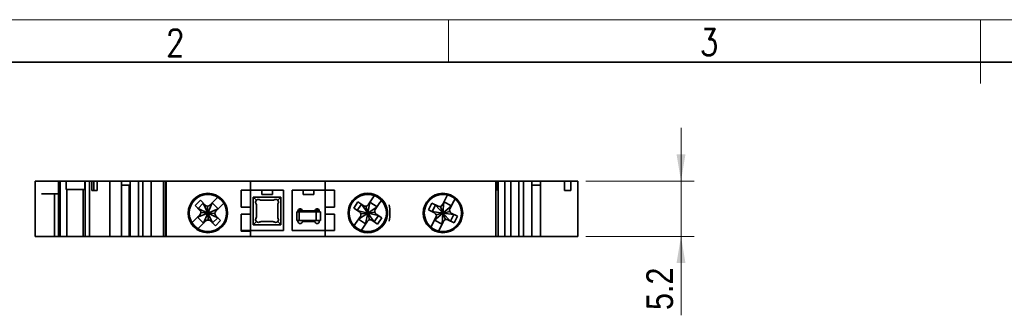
# Model space of a CAD drawing. Header units: millimetres. Extents: x 6 to 292, y 5 to 204.
# Tile 10 of 23: x 58 to 151, y 176 to 204. Entities that reach past the tile are written whole.
import ezdxf
from ezdxf.enums import TextEntityAlignment as Align

# ---------------------------------------------------------------- set-up
doc = ezdxf.new("R2010")
doc.units = ezdxf.units.MM
for name, color, linetype in [('TEXT', 7, 'Continuous'), ('可见', 7, 'Continuous'), ('图框', 7, 'Continuous'), ('尺寸层', 7, 'Continuous'), ('细实线', 7, 'Continuous'), ('轮廓线', 7, 'Continuous')]:
    doc.layers.add(name, color=color, linetype=linetype)
doc.styles.add('SEACAD_Arial_Narrow', font='ARIALN.TTF')
doc.styles.add('SEACAD_romans_shx', font='romans.shx')
doc.dimstyles.new('DEGSON', dxfattribs={"dimtxt": 2.5, "dimasz": 2.5, "dimexe": 1.25, "dimexo": 0.75, "dimgap": 0.75, "dimtad": 1, "dimdsep": 46, "dimtxsty": 'SEACAD_Arial_Narrow', "dimblk1": '_SE_FILLED', "dimblk2": '_SE_FILLED', "dimsah": 1, "dimcen": 1.25, "dimadec": 1, "dimazin": 0, "dimtfac": 0.7, "dimtdec": 3, "dimtmove": 0, "dimatfit": 3, "dimfxl": 1, "dimtolj": 1, "dimarcsym": 0})

# ---------------------------------------------------------------- blocks, each defined once
blk = doc.blocks.new('SE2')
at = {"layer": '可见', "color": 7, "linetype": 'Continuous', "lineweight": 35}
for p, q in [((60.33, 188.851), (59.738, 188.851)), ((59.738, 183.651), (59.738, 188.851)), ((60.33, 188.851), (61.938, 188.851)), ((61.938, 188.851), (62.077, 188.851)), ((61.938, 188.851), (61.938, 183.651)), ((62.076, 188.851), (62.638, 188.851)), ((62.077, 183.651), (62.077, 188.851)), ((63.456, 188.851), (62.638, 188.851)), ((62.638, 188.051), (62.638, 188.851)), ((64.39, 188.851), (63.456, 188.851)), ((64.414, 188.851), (64.39, 188.851)), ((64.39, 188.051), (64.39, 188.851)), ((64.822, 188.851), (64.414, 188.851)), ((64.414, 188.851), (64.414, 183.651)), ((65.066, 188.851), (64.822, 188.851)), ((64.822, 183.651), (64.822, 188.851)), ((65.256, 188.851), (65.066, 188.851)), ((65.066, 188.851), (65.066, 187.951)), ((65.44, 188.851), (65.256, 188.851)), ((65.256, 187.951), (65.256, 188.851)), ((65.565, 188.851), (65.44, 188.851)), ((65.759, 188.851), (65.565, 188.851)), ((65.565, 187.951), (65.565, 188.851)), ((65.759, 188.851), (66.475, 188.851)), ((66.736, 188.851), (66.475, 188.851)), ((66.92, 188.851), (66.736, 188.851)), ((66.736, 188.851), (66.736, 183.651)), ((67.821, 188.851), (66.92, 188.851)), ((68.641, 188.851), (67.821, 188.851)), ((67.821, 188.851), (67.821, 183.651)), ((67.821, 188.451), (68.641, 188.451)), ((68.552, 188.451), (68.552, 183.651)), ((69.419, 188.851), (68.641, 188.851)), ((68.641, 183.651), (68.641, 188.851)), ((69.843, 188.851), (69.419, 188.851)), ((69.419, 188.851), (69.419, 183.651)), ((70.621, 188.851), (69.843, 188.851)), ((69.843, 188.851), (69.843, 183.651)), ((70.903, 188.851), (70.621, 188.851)), ((70.621, 188.851), (70.621, 183.651)), ((70.903, 188.851), (71.185, 188.851)), ((71.788, 188.851), (71.185, 188.851)), ((71.788, 188.851), (71.788, 183.651)), ((71.788, 188.851), (71.843, 188.851)), ((71.843, 188.851), (71.958, 188.851)), ((71.958, 188.851), (71.962, 188.851)), ((71.958, 188.851), (71.958, 187.951)), ((72.018, 188.851), (71.962, 188.851)), ((71.962, 188.851), (71.962, 187.951)), ((72.106, 188.851), (72.018, 188.851)), ((72.018, 188.851), (72.018, 183.651)), ((72.367, 188.851), (72.106, 188.851)), ((72.721, 188.851), (72.367, 188.851)), ((78.511, 188.851), (72.721, 188.851)), ((79.431, 188.851), (78.511, 188.851)), ((79.938, 188.851), (79.431, 188.851)), ((86.938, 188.851), (79.938, 188.851)), ((79.938, 188.001), (79.938, 188.851)), ((87.445, 188.851), (86.938, 188.851)), ((86.938, 188.001), (86.938, 188.851)), ((88.365, 188.851), (87.445, 188.851)), ((92.947, 188.851), (88.365, 188.851)), ((92.947, 188.851), (93.144, 188.851)), ((94.356, 188.851), (93.144, 188.851)), ((95.144, 188.851), (94.356, 188.851)), ((102.742, 188.851), (95.144, 188.851)), ((102.941, 188.851), (102.742, 188.851)), ((102.943, 188.851), (102.941, 188.851)), ((102.999, 188.851), (102.943, 188.851)), ((102.943, 183.651), (102.943, 188.851)), ((102.999, 188.851), (103.003, 188.851)), ((102.999, 187.951), (102.999, 188.851)), ((103.118, 188.851), (103.003, 188.851)), ((103.003, 187.951), (103.003, 188.851)), ((103.173, 188.851), (103.118, 188.851)), ((103.777, 188.851), (103.173, 188.851)), ((103.173, 188.851), (103.173, 183.651)), ((103.776, 188.851), (104.057, 188.851)), ((103.777, 183.651), (103.777, 188.851)), ((104.34, 188.851), (104.057, 188.851)), ((105.118, 188.851), (104.34, 188.851)), ((104.34, 183.651), (104.34, 188.851)), ((105.542, 188.851), (105.118, 188.851)), ((105.118, 183.651), (105.118, 188.851)), ((106.32, 188.851), (105.542, 188.851)), ((105.542, 183.651), (105.542, 188.851)), ((107.14, 188.851), (106.32, 188.851)), ((106.32, 188.851), (106.32, 183.651)), ((106.32, 188.451), (107.14, 188.451)), ((108.04, 188.851), (107.14, 188.851)), ((107.14, 183.651), (107.14, 188.851)), ((108.217, 188.851), (108.04, 188.851)), ((108.486, 188.851), (108.217, 188.851)), ((108.486, 188.851), (109.202, 188.851)), ((109.396, 188.851), (109.202, 188.851)), ((109.521, 188.851), (109.396, 188.851)), ((109.396, 187.951), (109.396, 188.851)), ((109.765, 188.851), (109.521, 188.851)), ((109.765, 188.851), (109.973, 188.851)), ((110.136, 188.851), (109.973, 188.851)), ((109.973, 187.951), (109.973, 188.851)), ((110.136, 188.851), (110.55, 188.851)), ((110.638, 188.851), (110.55, 188.851)), ((110.638, 188.851), (110.638, 183.651)), ((61.938, 187.651), (60.33, 187.651)), ((61.538, 183.651), (61.538, 187.651)), ((63.456, 188.051), (62.638, 188.051)), ((62.698, 188.051), (62.698, 183.651)), ((63.456, 188.051), (64.39, 188.051)), ((64.238, 188.051), (64.238, 183.651)), ((65.067, 187.951), (65.256, 187.951)), ((65.256, 187.951), (65.44, 187.951)), ((65.44, 187.951), (65.565, 187.951)), ((71.962, 187.951), (71.958, 187.951)), ((71.962, 187.951), (72.019, 187.951)), ((71.969, 187.951), (71.969, 183.651)), ((79.063, 186.401), (79.063, 188.001)), ((79.063, 188.001), (79.431, 188.001)), ((79.938, 188.001), (79.431, 188.001)), ((79.938, 186.401), (79.938, 188.001)), ((83.038, 188.001), (79.938, 188.001)), ((80.988, 188.001), (80.988, 187.601)), ((80.988, 187.601), (81.988, 187.601)), ((81.988, 187.601), (81.988, 188.001)), ((83.038, 184.201), (83.038, 188.001)), ((83.838, 184.201), (83.838, 188.001)), ((83.838, 188.001), (86.938, 188.001)), ((84.888, 187.601), (84.888, 188.001)), ((85.888, 187.601), (84.888, 187.601)), ((85.888, 188.001), (85.888, 187.601)), ((86.938, 186.401), (86.938, 188.001)), ((86.938, 188.001), (87.445, 188.001)), ((87.813, 188.001), (87.445, 188.001)), ((87.813, 188.001), (87.813, 186.401)), ((91.555, 187.487), (91.412, 187.274)), ((98.412, 187.547), (98.295, 187.319)), ((102.941, 187.951), (102.999, 187.951)), ((103.003, 187.951), (102.999, 187.951)), ((109.396, 187.951), (109.521, 187.951)), ((109.521, 187.951), (109.765, 187.951)), ((109.872, 187.951), (109.765, 187.951)), ((109.872, 187.951), (109.973, 187.951)), ((74.74, 186.564), (75.237, 187.056)), ((75.197, 186.102), (74.74, 186.564)), ((75.014, 186.287), (75.511, 186.779)), ((75.237, 187.056), (75.694, 186.594)), ((75.511, 186.779), (75.938, 185.851)), ((76.339, 186.81), (75.938, 185.851)), ((76.684, 187.152), (76.119, 186.592)), ((76.339, 186.81), (76.902, 186.242)), ((77.247, 186.584), (76.682, 186.024)), ((76.866, 187.333), (76.684, 187.152)), ((77.247, 186.584), (77.431, 186.766)), ((80.188, 187.351), (82.788, 187.351)), ((80.188, 186.077), (80.188, 187.351)), ((80.484, 187.055), (80.188, 187.351)), ((80.488, 186.625), (80.488, 186.077)), ((82.019, 187.051), (80.957, 187.051)), ((82.488, 185.475), (82.488, 186.627)), ((82.492, 187.055), (82.788, 187.351)), ((82.788, 187.351), (82.788, 184.751)), ((89.622, 186.313), (90.013, 186.894)), ((89.946, 186.096), (90.337, 186.677)), ((90.013, 186.894), (90.552, 186.532)), ((90.337, 186.677), (90.938, 185.851)), ((91.142, 186.871), (90.938, 185.851)), ((91.412, 187.274), (90.969, 186.613)), ((91.142, 186.871), (91.806, 186.425)), ((92.076, 186.828), (91.633, 186.167)), ((92.076, 186.828), (92.22, 187.042)), ((96.628, 186.158), (96.948, 186.78)), ((96.948, 186.78), (97.526, 186.482)), ((96.974, 185.979), (97.295, 186.602)), ((97.295, 186.602), (97.988, 185.851)), ((98.295, 187.319), (97.93, 186.612)), ((98.072, 186.887), (97.988, 185.851)), ((98.072, 186.887), (98.783, 186.521)), ((99.006, 186.953), (98.641, 186.245)), ((99.006, 186.953), (99.124, 187.182)), ((75.195, 185.678), (74.629, 185.118)), ((75.938, 185.851), (74.975, 185.459)), ((75.938, 185.851), (75.014, 186.287)), ((75.284, 185.898), (75.938, 185.851)), ((75.938, 185.851), (75.537, 184.891)), ((75.898, 186.506), (75.938, 185.851)), ((75.938, 185.851), (76.902, 186.242)), ((75.938, 185.851), (76.862, 185.415)), ((76.365, 184.922), (75.938, 185.851)), ((75.979, 185.196), (75.938, 185.851)), ((76.593, 185.804), (75.938, 185.851)), ((79.431, 186.401), (79.063, 186.401)), ((79.431, 185.751), (79.063, 185.751)), ((79.063, 184.151), (79.063, 185.751)), ((79.938, 186.401), (79.431, 186.401)), ((79.431, 185.751), (79.938, 185.751)), ((79.938, 186.401), (79.938, 185.751)), ((79.938, 184.201), (79.938, 185.751)), ((80.188, 184.751), (80.188, 186.077)), ((80.488, 186.077), (80.488, 185.48)), ((84.288, 185.951), (84.488, 185.951)), ((84.288, 185.951), (84.288, 185.151)), ((84.388, 186.051), (84.388, 185.951)), ((84.394, 186.101), (84.784, 186.101)), ((86.088, 185.951), (84.488, 185.951)), ((84.488, 185.951), (84.488, 185.151)), ((85.905, 186.051), (84.871, 186.051)), ((85.91, 186.051), (86.388, 186.051)), ((85.992, 186.101), (86.381, 186.101)), ((86.088, 185.951), (86.488, 185.951)), ((86.088, 185.951), (86.088, 185.151)), ((86.388, 185.951), (86.388, 186.051)), ((86.488, 185.951), (86.488, 185.151)), ((86.938, 185.751), (86.938, 186.401)), ((87.445, 186.401), (86.938, 186.401)), ((86.938, 184.201), (86.938, 185.751)), ((86.938, 185.751), (87.445, 185.751)), ((87.445, 186.401), (87.813, 186.401)), ((87.813, 185.751), (87.445, 185.751)), ((87.813, 185.751), (87.813, 184.201)), ((90.162, 185.951), (89.622, 186.313)), ((90.938, 185.851), (89.946, 186.096)), ((90.938, 185.851), (90.071, 185.277)), ((90.287, 185.767), (90.938, 185.851)), ((90.938, 185.851), (90.735, 184.831)), ((90.769, 186.485), (90.938, 185.851)), ((90.938, 185.851), (91.806, 186.425)), ((91.589, 185.934), (90.938, 185.851)), ((90.938, 185.851), (91.93, 185.606)), ((91.54, 185.025), (90.938, 185.851)), ((91.107, 185.217), (90.938, 185.851)), ((91.714, 185.751), (92.254, 185.388)), ((97.205, 185.86), (96.628, 186.158)), ((97.988, 185.851), (96.974, 185.979)), ((97.988, 185.851), (97.193, 185.181)), ((97.351, 185.693), (97.988, 185.851)), ((97.747, 186.461), (97.988, 185.851)), ((97.988, 185.851), (97.904, 184.814)), ((97.988, 185.851), (98.783, 186.521)), ((98.625, 186.009), (97.988, 185.851)), ((97.988, 185.851), (99.002, 185.722)), ((98.681, 185.1), (97.988, 185.851)), ((98.229, 185.24), (97.988, 185.851)), ((99.002, 185.722), (98.681, 185.1)), ((98.771, 185.841), (99.348, 185.543)), ((74.629, 185.118), (74.446, 184.936)), ((75.537, 184.891), (74.975, 185.459)), ((75.758, 185.109), (75.192, 184.549)), ((76.639, 184.645), (76.182, 185.107)), ((76.862, 185.415), (76.365, 184.922)), ((77.137, 185.138), (76.639, 184.645)), ((76.679, 185.6), (77.137, 185.138)), ((80.188, 184.751), (80.484, 185.047)), ((82.788, 184.751), (80.188, 184.751)), ((80.946, 185.051), (82.03, 185.051)), ((82.492, 185.047), (82.788, 184.751)), ((84.488, 185.151), (84.288, 185.151)), ((84.388, 185.151), (84.388, 185.051)), ((86.088, 185.151), (84.488, 185.151)), ((84.871, 185.051), (85.905, 185.051)), ((86.488, 185.151), (86.088, 185.151)), ((86.388, 185.051), (86.388, 185.151)), ((89.8, 184.874), (89.656, 184.659)), ((90.244, 185.534), (89.8, 184.874)), ((90.735, 184.831), (90.071, 185.277)), ((90.908, 185.088), (90.464, 184.428)), ((91.864, 184.807), (91.324, 185.17)), ((91.93, 185.606), (91.54, 185.025)), ((92.254, 185.388), (91.864, 184.807)), ((96.97, 184.749), (96.852, 184.52)), ((97.335, 185.456), (96.97, 184.749)), ((97.904, 184.814), (97.193, 185.181)), ((98.046, 185.09), (97.681, 184.382)), ((99.028, 184.921), (98.45, 185.219)), ((99.348, 185.543), (99.028, 184.921)), ((75.01, 184.369), (75.192, 184.549)), ((79.938, 184.201), (79.063, 184.201)), ((79.431, 184.151), (79.063, 184.151)), ((79.938, 184.151), (79.431, 184.151)), ((79.938, 184.201), (79.938, 184.151)), ((79.938, 184.201), (83.038, 184.201)), ((79.938, 183.651), (79.938, 184.151)), ((86.938, 184.201), (83.838, 184.201)), ((86.938, 183.651), (86.938, 184.201)), ((87.445, 184.201), (86.938, 184.201)), ((87.813, 184.201), (87.445, 184.201)), ((90.321, 184.215), (90.464, 184.428)), ((97.564, 184.154), (97.681, 184.382)), ((61.538, 183.651), (59.738, 183.651)), ((61.538, 183.651), (61.838, 183.651)), ((61.838, 183.651), (61.938, 183.651)), ((61.938, 183.651), (62.077, 183.651)), ((62.076, 183.651), (62.698, 183.651)), ((64.238, 183.651), (62.698, 183.651)), ((64.414, 183.651), (64.238, 183.651)), ((64.414, 183.651), (64.822, 183.651)), ((65.287, 183.651), (64.822, 183.651)), ((65.287, 183.651), (65.759, 183.651)), ((65.759, 183.651), (66.475, 183.651)), ((66.475, 183.651), (66.736, 183.651)), ((66.736, 183.651), (66.92, 183.651)), ((66.92, 183.651), (67.821, 183.651)), ((67.821, 183.651), (68.287, 183.651)), ((68.287, 183.651), (68.552, 183.651)), ((68.641, 183.651), (68.552, 183.651)), ((68.641, 183.651), (69.419, 183.651)), ((69.419, 183.651), (69.843, 183.651)), ((69.843, 183.651), (70.621, 183.651)), ((70.621, 183.651), (70.903, 183.651)), ((70.903, 183.651), (71.185, 183.651)), ((71.788, 183.651), (71.185, 183.651)), ((71.843, 183.651), (71.788, 183.651)), ((71.969, 183.651), (71.843, 183.651)), ((71.969, 183.651), (72.018, 183.651)), ((72.018, 183.651), (72.106, 183.651)), ((72.106, 183.651), (72.367, 183.651)), ((72.721, 183.651), (72.367, 183.651)), ((72.721, 183.651), (78.511, 183.651)), ((79.431, 183.651), (78.511, 183.651)), ((79.938, 183.651), (79.431, 183.651)), ((79.938, 183.651), (86.938, 183.651)), ((87.445, 183.651), (86.938, 183.651)), ((88.365, 183.651), (87.445, 183.651)), ((88.365, 183.651), (92.947, 183.651)), ((93.144, 183.651), (92.947, 183.651)), ((93.144, 183.651), (94.356, 183.651)), ((95.144, 183.651), (94.356, 183.651)), ((95.144, 183.651), (102.742, 183.651)), ((102.941, 183.651), (102.742, 183.651)), ((102.941, 183.651), (102.943, 183.651)), ((102.943, 183.651), (102.981, 183.651)), ((103.118, 183.651), (102.981, 183.651)), ((103.118, 183.651), (103.173, 183.651)), ((103.777, 183.651), (103.173, 183.651)), ((103.776, 183.651), (104.057, 183.651)), ((104.057, 183.651), (104.34, 183.651)), ((104.34, 183.651), (105.118, 183.651)), ((105.118, 183.651), (105.542, 183.651)), ((105.542, 183.651), (106.32, 183.651)), ((106.391, 183.651), (106.32, 183.651)), ((106.391, 183.651), (106.673, 183.651)), ((106.673, 183.651), (107.14, 183.651)), ((107.14, 183.651), (108.04, 183.651)), ((108.217, 183.651), (108.04, 183.651)), ((108.217, 183.651), (108.486, 183.651)), ((108.486, 183.651), (109.202, 183.651)), ((109.202, 183.651), (109.672, 183.651)), ((110.136, 183.651), (109.672, 183.651)), ((110.55, 183.651), (110.136, 183.651)), ((110.638, 183.651), (110.55, 183.651))]:
    blk.add_line(p, q, dxfattribs=at)
for centre, radius in [((75.938, 185.851), 1.85), ((75.938, 185.851), 1.75), ((90.938, 185.851), 1.75), ((97.988, 185.851), 1.85), ((97.988, 185.851), 1.75)]:
    blk.add_circle(centre, radius, dxfattribs=at)
for centre, radius, start, end in [((90.938, 185.851), 1.85, 20.86216, 339.13784), ((75.908, 186.805), 0.3, 224.71708, 314.71708), ((80.568, 186.875), 0.16, 174.59764, 214.47953), ((80.668, 186.87), 0.261, 134.88528, 175.51438), ((80.188, 186.615), 0.3, 1.87214, 34.47953), ((80.668, 186.87), 0.261, 85.75407, 134.88528), ((80.702, 186.97), 0.16, 48.67769, 95.15029), ((80.957, 187.351), 0.3, 240.07357, 270), ((82.019, 187.351), 0.3, 270, 299.92643), ((82.274, 186.97), 0.16, 84.84971, 131.32231), ((82.308, 186.87), 0.261, 45.11049, 94.24593), ((82.788, 186.615), 0.3, 145.52047, 177.67033), ((82.308, 186.87), 0.261, 4.48562, 45.11049), ((82.408, 186.875), 0.16, 325.52047, 5.40236), ((90.72, 186.781), 0.3, 236.10671, 326.10671), ((87.886, 185.851), 5.119, 351.39752, 8.60248), ((97.663, 186.749), 0.3, 242.73751, 332.73751), ((74.984, 185.891), 0.3, 314.71708, 44.71708), ((76.893, 185.811), 0.3, 134.71708, 224.71708), ((84.588, 186.051), 0.2, 19.47122, 180), ((84.871, 186.151), 0.1, 199.47122, 270), ((85.905, 186.151), 0.1, 270, 340.52878), ((86.188, 186.051), 0.2, 0, 160.52878), ((89.995, 185.702), 0.3, 326.10671, 56.10671), ((91.882, 186), 0.3, 146.10671, 236.10671), ((90.938, 185.851), 1.85, 339.13784, 20.86216), ((97.068, 185.594), 0.3, 332.73751, 62.73751), ((98.908, 186.108), 0.3, 152.73751, 242.73751), ((75.969, 184.896), 0.3, 44.71708, 134.71708), ((80.568, 185.226), 0.16, 145.52047, 185.40236), ((80.668, 185.232), 0.261, 184.48562, 225.16721), ((80.188, 185.487), 0.3, 325.52047, 358.65163), ((80.668, 185.232), 0.261, 225.16721, 274.24593), ((80.702, 185.131), 0.16, 264.84971, 311.32231), ((80.957, 184.751), 0.3, 92.09378, 119.92643), ((82.019, 184.751), 0.3, 60.07357, 87.90622), ((82.274, 185.131), 0.16, 228.67769, 275.15029), ((82.308, 185.232), 0.261, 265.75407, 314.8584), ((82.788, 185.487), 0.3, 182.32967, 214.47953), ((82.308, 185.232), 0.261, 314.8584, 355.51438), ((82.408, 185.226), 0.16, 354.59764, 34.47953), ((84.588, 185.051), 0.2, 180, 340.52878), ((84.871, 184.951), 0.1, 90, 160.52878), ((85.905, 184.951), 0.1, 19.47122, 90), ((86.188, 185.051), 0.2, 199.47122, 0), ((91.157, 184.921), 0.3, 56.10671, 146.10671), ((98.312, 184.952), 0.3, 62.73751, 152.73751)]:
    blk.add_arc(centre, radius, start, end, dxfattribs=at)
blk = doc.blocks.new('DMBLK6')
at = {"layer": '尺寸层', "linetype": 'Continuous', "lineweight": 13}
for points in [[(120.733, 191.351), (119.9, 191.351), (120.317, 188.851)], [(120.733, 181.151), (120.317, 183.651), (119.9, 181.151)]]:
    blk.add_hatch(color=7, dxfattribs=at).paths.add_polyline_path(points)
at = {"layer": '尺寸层', "color": 7, "linetype": 'Continuous', "lineweight": 13}
for p, q in [((120.317, 193.851), (120.317, 176.248)), ((111.388, 188.851), (121.567, 188.851)), ((111.388, 183.651), (121.567, 183.651))]:
    blk.add_line(p, q, dxfattribs=at)
at = {"layer": '尺寸层', "color": 7, "linetype": 'Continuous', "lineweight": 13, "style": 'SEACAD_Arial_Narrow'}
blk.add_text('5.2', height=2.5, rotation=90, dxfattribs=at).set_placement((117.067, 176.748), align=Align.TOP_LEFT)
blk = doc.blocks.new('_SE_FILLED')
at = {"color": 0}
blk.add_line((0, 0), (-1, 0), dxfattribs=at)
blk.add_solid([(0, 0), (-1, -0.1665), (-1, 0.1665), (0, 0)], dxfattribs=at)
blk = doc.blocks.new('A4-drawing_frame')
at = {"layer": '细实线', "color": 7, "linetype": 'Continuous', "lineweight": 13}
for p, q in [((-286.5, 199), (0, 199)), ((-193.5, 195), (-193.5, 199)), ((-143.6, 199), (-143.6, 193))]:
    blk.add_line(p, q, dxfattribs=at)
at = {"layer": '轮廓线', "color": 7, "linetype": 'Continuous', "lineweight": 35}
blk.add_line((-282, 195), (-5, 195), dxfattribs=at)
at = {"layer": 'TEXT', "char_height": 2.5, "width": 1.88357, "attachment_point": 8, "style": 'SEACAD_romans_shx'}
for s, insert in [('{\\fromans|b0||i0||c0|p34;\\C7;\\H2.5;\\W0.8;2}', (-219.127, 195.59)), ('{\\fromans|b0||i0||c0|p34;\\C7;\\H2.5;\\W0.8;3}', (-169.045, 195.637))]:
    blk.add_mtext(s, dxfattribs=dict(at, insert=insert))

msp = doc.modelspace()

# ---------------------------------------------------------------- block references
at = {"layer": '图框', "color": 7}
msp.add_blockref('A4-drawing_frame', (292, 5), dxfattribs=at)
at = {"layer": '尺寸层'}
msp.add_blockref('SE2', (0, 0), dxfattribs=at)

# ---------------------------------------------------------------- dimensions: what is measured, and where the dimension line sits
at = {"layer": '尺寸层', "color": 7, "linetype": 'Continuous', "lineweight": 13}
dim = msp.add_linear_dim(base=(120.317, 188.851), p1=(110.638, 188.851), p2=(110.638, 183.651), angle=270, text='\\A1;* <>', dimstyle='DEGSON', dxfattribs=at)
dim.commit()
dim.dimension.update_dxf_attribs({"geometry": 'DMBLK6', "text_midpoint": (120.317, 181.226), "dimtype": 161})

doc.saveas('drawing.dxf')
